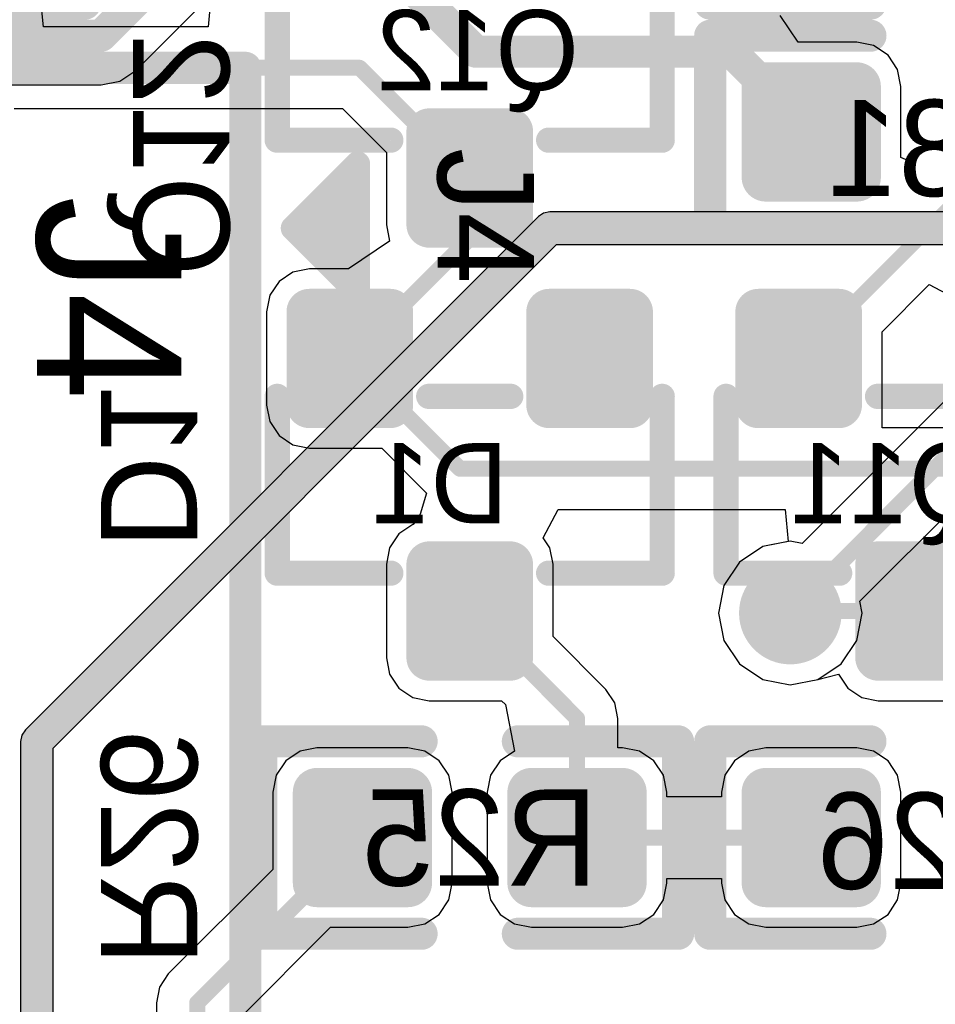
# Model space of a CAD drawing. Header units: millimetres. Extents: x 1.4 to 10.4, y 0 to 10.9.
# Tile 21 of 177: x 3.845 to 4.13, y 2.433 to 2.74. Entities that reach past the tile are written whole.
import ezdxf

# ---------------------------------------------------------------- set-up
doc = ezdxf.new("R2010")
doc.units = ezdxf.units.MM
doc.header["$MEASUREMENT"] = 0
for name, color, linetype in [('BottomLayer', 5, 'Continuous'), ('BottomOverlay', 54, 'Continuous'), ('BottomPaste', 16, 'Continuous'), ('BottomSolder', 6, 'Continuous'), ('DrillDrawing', 1, 'Continuous'), ('DrillGuide', 244, 'Continuous'), ('InternalPlane1', 76, 'Continuous'), ('InternalPlane2', 16, 'Continuous'), ('Mechanical31', 56, 'Continuous'), ('Mechanical32', 56, 'Continuous'), ('MultiLayer', 9, 'Continuous'), ('TopLayer', 1, 'Continuous'), ('TopOverlay', 2, 'Continuous')]:
    doc.layers.add(name, color=color, linetype=linetype)

msp = doc.modelspace()

# ---------------------------------------------------------------- linework, layer by layer
at = {"layer": 'BottomLayer'}
for p, q in [((3.85203, 2.73774), (3.85105, 2.7477)), ((3.90436, 2.7477), (3.90338, 2.73774)), ((4.0874, 2.73298), (4.08184, 2.7413)), ((3.90338, 2.73774), (3.85203, 2.73774)), ((4.10571, 2.73298), (4.0874, 2.73298)), ((4.11099, 2.73193), (4.10571, 2.73298)), ((4.11547, 2.72894), (4.11099, 2.73193)), ((4.11847, 2.72446), (4.11547, 2.72894)), ((4.11952, 2.71917), (4.11847, 2.72446)), ((4.11952, 2.69702), (4.11952, 2.71917)), ((3.84295, 2.71226), (3.94535, 2.71226)), ((3.94535, 2.71226), (3.95899, 2.69861)), ((3.95899, 2.69861), (3.95899, 2.67606)), ((4.13048, 2.70148), (4.12217, 2.69592)), ((4.12217, 2.69592), (4.11952, 2.69702)), ((3.95899, 2.67606), (3.96001, 2.67093)), ((3.96001, 2.67093), (3.94716, 2.66234)), ((3.935, 2.66234), (3.92987, 2.66132)), ((3.94716, 2.66234), (3.935, 2.66234)), ((3.92987, 2.66132), (3.92552, 2.65842)), ((3.92552, 2.65842), (3.92261, 2.65407)), ((4.1136, 2.64271), (4.12833, 2.65744)), ((4.12833, 2.65744), (4.13715, 2.65272)), ((3.92261, 2.65407), (3.92159, 2.64894)), ((3.92159, 2.64894), (3.92159, 2.6198)), ((4.1136, 2.6198), (4.1136, 2.64271)), ((3.92159, 2.6198), (3.92261, 2.61467)), ((4.11361, 2.61274), (4.1136, 2.6198)), ((4.1136, 2.6198), (4.1136, 2.6198)), ((4.1136, 2.6198), (4.1136, 2.6198)), ((4.1136, 2.6198), (4.1136, 2.6198)), ((4.1136, 2.6198), (4.1136, 2.6198)), ((4.1136, 2.6198), (4.1136, 2.6198)), ((3.92261, 2.61467), (3.92552, 2.61032)), ((4.13639, 2.61274), (4.11361, 2.61274)), ((3.92552, 2.61032), (3.92987, 2.60742)), ((3.92987, 2.60742), (3.935, 2.6064)), ((3.935, 2.6064), (3.95755, 2.6064)), ((3.95755, 2.6064), (3.97152, 2.59242)), ((3.97152, 2.59242), (3.96954, 2.58587)), ((3.96954, 2.58587), (3.96735, 2.5826)), ((4.00791, 2.57844), (4.01262, 2.58726)), ((4.01262, 2.58726), (4.08338, 2.58726)), ((4.08338, 2.58726), (4.08436, 2.5773)), ((3.96727, 2.58258), (3.96292, 2.57968)), ((3.96735, 2.5826), (3.96727, 2.58258)), ((3.96292, 2.57968), (3.96001, 2.57533)), ((4.00999, 2.57533), (4.00791, 2.57844)), ((4.07642, 2.57572), (4.06914, 2.57086)), ((4.08436, 2.5773), (4.07642, 2.57572)), ((3.96001, 2.57533), (3.95899, 2.5702)), ((4.01101, 2.5702), (4.00999, 2.57533)), ((3.95899, 2.5702), (3.95899, 2.54106)), ((4.01101, 2.54765), (4.01101, 2.5702)), ((4.06914, 2.57086), (4.06428, 2.56358)), ((4.06428, 2.56358), (4.06257, 2.555)), ((4.06257, 2.555), (4.06428, 2.54642)), ((4.02748, 2.53118), (4.01101, 2.54765)), ((4.06428, 2.54642), (4.06914, 2.53914)), ((3.95899, 2.54106), (3.96001, 2.53593)), ((4.06914, 2.53914), (4.07642, 2.53428)), ((3.96001, 2.53593), (3.96292, 2.53158)), ((4.09358, 2.53428), (4.10001, 2.53593)), ((4.10001, 2.53593), (4.10001, 2.53593)), ((4.10001, 2.53593), (4.10001, 2.53593)), ((4.10001, 2.53593), (4.10292, 2.53158)), ((4.07642, 2.53428), (4.085, 2.53257)), ((4.085, 2.53257), (4.09358, 2.53428)), ((4.09358, 2.53428), (4.09358, 2.53428)), ((4.09358, 2.53428), (4.09358, 2.53428)), ((3.96292, 2.53158), (3.96727, 2.52868)), ((4.03024, 2.52704), (4.02748, 2.53118)), ((4.10292, 2.53158), (4.10727, 2.52868)), ((3.96727, 2.52868), (3.9724, 2.52766)), ((3.9724, 2.52766), (3.99495, 2.52766)), ((3.99495, 2.52766), (3.99611, 2.5265)), ((4.03121, 2.52217), (4.03024, 2.52704)), ((4.10727, 2.52868), (4.1124, 2.52766)), ((4.1124, 2.52766), (4.13495, 2.52766)), ((3.99611, 2.5265), (3.99901, 2.51193)), ((4.03121, 2.51298), (4.03121, 2.52217)), ((3.93208, 2.51193), (3.9276, 2.50894)), ((3.93736, 2.51298), (3.93208, 2.51193)), ((3.96571, 2.51298), (3.93736, 2.51298)), ((3.97099, 2.51193), (3.96571, 2.51298)), ((3.97547, 2.50894), (3.97099, 2.51193)), ((3.99901, 2.51193), (3.99453, 2.50894)), ((4.03264, 2.51298), (4.03121, 2.51298)), ((4.03792, 2.51193), (4.03264, 2.51298)), ((4.0424, 2.50894), (4.03792, 2.51193)), ((4.07208, 2.51193), (4.0676, 2.50894)), ((4.07736, 2.51298), (4.07208, 2.51193)), ((4.10571, 2.51298), (4.07736, 2.51298)), ((4.11099, 2.51193), (4.10571, 2.51298)), ((4.11547, 2.50894), (4.11099, 2.51193)), ((3.9276, 2.50894), (3.9246, 2.50446)), ((3.97847, 2.50446), (3.97547, 2.50894)), ((3.99453, 2.50894), (3.99153, 2.50446)), ((4.0454, 2.50446), (4.0424, 2.50894)), ((4.0676, 2.50894), (4.0646, 2.50446)), ((4.11847, 2.50446), (4.11547, 2.50894)), ((3.9246, 2.50446), (3.92355, 2.49917)), ((3.97952, 2.49917), (3.97847, 2.50446)), ((3.99153, 2.50446), (3.99048, 2.49917)), ((4.04645, 2.49917), (4.0454, 2.50446)), ((4.0646, 2.50446), (4.06355, 2.49917)), ((4.11952, 2.49917), (4.11847, 2.50446)), ((3.92355, 2.49917), (3.92355, 2.47504)), ((3.97952, 2.47083), (3.97952, 2.49917)), ((3.99048, 2.49917), (3.99048, 2.47083)), ((4.04645, 2.49774), (4.04645, 2.49917)), ((4.06355, 2.49917), (4.06355, 2.49774)), ((4.11952, 2.47083), (4.11952, 2.49917)), ((4.06355, 2.49774), (4.04645, 2.49774)), ((3.92355, 2.47504), (3.89099, 2.44248)), ((4.04645, 2.47083), (4.04645, 2.47226)), ((4.04645, 2.47226), (4.06355, 2.47226)), ((4.06355, 2.47226), (4.06355, 2.47083)), ((3.97847, 2.46554), (3.97952, 2.47083)), ((3.99048, 2.47083), (3.99153, 2.46554)), ((4.0454, 2.46554), (4.04645, 2.47083)), ((4.06355, 2.47083), (4.0646, 2.46554)), ((4.11847, 2.46554), (4.11952, 2.47083)), ((3.97547, 2.46106), (3.97847, 2.46554)), ((3.99153, 2.46554), (3.99453, 2.46106)), ((4.0424, 2.46106), (4.0454, 2.46554)), ((4.0646, 2.46554), (4.0676, 2.46106)), ((4.11547, 2.46106), (4.11847, 2.46554)), ((3.97099, 2.45807), (3.97547, 2.46106)), ((3.99453, 2.46106), (3.99901, 2.45807)), ((4.03792, 2.45807), (4.0424, 2.46106)), ((4.0676, 2.46106), (4.07208, 2.45807)), ((4.11099, 2.45807), (4.11547, 2.46106)), ((3.91274, 2.42819), (3.94158, 2.45702)), ((3.94158, 2.45702), (3.96571, 2.45702)), ((3.96571, 2.45702), (3.97099, 2.45807)), ((3.99901, 2.45807), (4.00429, 2.45702)), ((4.00429, 2.45702), (4.03264, 2.45702)), ((4.03264, 2.45702), (4.03792, 2.45807)), ((4.07208, 2.45807), (4.07736, 2.45702)), ((4.07736, 2.45702), (4.10571, 2.45702)), ((4.10571, 2.45702), (4.11099, 2.45807)), ((3.89099, 2.44248), (3.88823, 2.43834)), ((3.88823, 2.43834), (3.88726, 2.43346)), ((3.88726, 2.43346), (3.88726, 2.01528))]:
    msp.add_line(p, q, dxfattribs=at)
for points, const_width in [([(3.9476, 2.76937), (3.98697, 2.73)], 0.01), ([(3.98697, 2.73), (4.06654, 2.73)], 0.01), ([(4.06654, 2.73), (4.09154, 2.705)], 0.01), ([(3.725, 2.725), (3.95063, 2.725)], 0.005), ([(3.95063, 2.725), (3.985, 2.69063)], 0.005), ([(4.0876, 2.63437), (4.15823, 2.705)], 0.0045), ([(3.985, 2.67177), (3.985, 2.69063)], 0.005), ([(3.9476, 2.63437), (3.985, 2.67177)], 0.005), ([(3.9476, 2.63437), (3.98197, 2.6)], 0.005), ([(3.98197, 2.6), (4.395, 2.6)], 0.005), ([(3.985, 2.55563), (4.01846, 2.52217)], 0.005), ([(4.085, 2.555), (4.08563, 2.55563)], 0.005), ([(4.08563, 2.55563), (4.125, 2.55563)], 0.005), ([(4.125, 2.55563), (4.15846, 2.52217)], 0.005), ([(4.01846, 2.485), (4.01846, 2.52217)], 0.005), ([(3.9, 2.43346), (3.95154, 2.485)], 0.005), ([(4.01846, 2.485), (4.09154, 2.485)], 0.005), ([(3.9, 2.01), (3.9, 2.43346)], 0.005)]:
    msp.add_lwpolyline(points, dxfattribs=dict(at, const_width=const_width))
for points, const_width in [([(3.98447, 2.73, 1), (3.98947, 2.73, 1)], 0.005), ([(3.98447, 2.73, 1), (3.98947, 2.73, 1)], 0.005), ([(4.06404, 2.73, 1), (4.06904, 2.73, 1)], 0.005), ([(4.06404, 2.73, 1), (4.06904, 2.73, 1)], 0.005), ([(3.94938, 2.725, 1), (3.95188, 2.725, 1)], 0.0025), ([(3.94938, 2.725, 1), (3.95188, 2.725, 1)], 0.0025), ([(4.07559, 2.71917, 1), (4.07913, 2.71917, 1)], 0.00354), ([(4.10394, 2.71917, 1), (4.10748, 2.71917, 1)], 0.00354), ([(3.97083, 2.7052, 1), (3.97398, 2.7052, 1)], 0.00315), ([(3.99602, 2.7052, 1), (3.99917, 2.7052, 1)], 0.00315), ([(4.08904, 2.705, 1), (4.09404, 2.705, 1)], 0.005), ([(3.98375, 2.69063, 1), (3.98625, 2.69063, 1)], 0.0025), ([(3.98375, 2.69063, 1), (3.98625, 2.69063, 1)], 0.0025), ([(4.07559, 2.69083, 1), (4.07913, 2.69083, 1)], 0.00354), ([(4.10394, 2.69083, 1), (4.10748, 2.69083, 1)], 0.00354), ([(3.97083, 2.67606, 1), (3.97398, 2.67606, 1)], 0.00315), ([(3.99602, 2.67606, 1), (3.99917, 2.67606, 1)], 0.00315), ([(3.98375, 2.67177, 1), (3.98625, 2.67177, 1)], 0.0025), ([(3.98375, 2.67177, 1), (3.98625, 2.67177, 1)], 0.0025), ([(3.93343, 2.64894, 1), (3.93657, 2.64894, 1)], 0.00315), ([(3.95862, 2.64894, 1), (3.96177, 2.64894, 1)], 0.00315), ([(4.00823, 2.64894, 1), (4.01138, 2.64894, 1)], 0.00315), ([(4.03343, 2.64894, 1), (4.03657, 2.64894, 1)], 0.00315), ([(4.07343, 2.64894, 1), (4.07657, 2.64894, 1)], 0.00315), ([(4.09862, 2.64894, 1), (4.10177, 2.64894, 1)], 0.00315), ([(3.94635, 2.63437, 1), (3.94885, 2.63437, 1)], 0.0025), ([(3.94635, 2.63437, 1), (3.94885, 2.63437, 1)], 0.0025), ([(4.08647, 2.63437, 1), (4.08872, 2.63437, 1)], 0.00225), ([(3.93343, 2.6198, 1), (3.93657, 2.6198, 1)], 0.00315), ([(3.95862, 2.6198, 1), (3.96177, 2.6198, 1)], 0.00315), ([(4.00823, 2.6198, 1), (4.01138, 2.6198, 1)], 0.00315), ([(4.03343, 2.6198, 1), (4.03657, 2.6198, 1)], 0.00315), ([(4.07343, 2.6198, 1), (4.07657, 2.6198, 1)], 0.00315), ([(4.09862, 2.6198, 1), (4.10177, 2.6198, 1)], 0.00315), ([(3.98072, 2.6, 1), (3.98322, 2.6, 1)], 0.0025), ([(3.98072, 2.6, 1), (3.98322, 2.6, 1)], 0.0025), ([(3.97083, 2.5702, 1), (3.97398, 2.5702, 1)], 0.00315), ([(3.99602, 2.5702, 1), (3.99917, 2.5702, 1)], 0.00315), ([(4.11083, 2.5702, 1), (4.11398, 2.5702, 1)], 0.00315), ([(4.079, 2.555, 1), (4.091, 2.555, 1)], 0.012), ([(3.98375, 2.55563, 1), (3.98625, 2.55563, 1)], 0.0025), ([(4.08375, 2.555, 1), (4.08625, 2.555, 1)], 0.0025), ([(4.08438, 2.55563, 1), (4.08688, 2.55563, 1)], 0.0025), ([(4.08438, 2.55563, 1), (4.08688, 2.55563, 1)], 0.0025), ([(4.12375, 2.55563, 1), (4.12625, 2.55563, 1)], 0.0025), ([(4.12375, 2.55563, 1), (4.12625, 2.55563, 1)], 0.0025), ([(3.97083, 2.54106, 1), (3.97398, 2.54106, 1)], 0.00315), ([(3.99602, 2.54106, 1), (3.99917, 2.54106, 1)], 0.00315), ([(4.11083, 2.54106, 1), (4.11398, 2.54106, 1)], 0.00315), ([(4.01721, 2.52217, 1), (4.01971, 2.52217, 1)], 0.0025), ([(4.01721, 2.52217, 1), (4.01971, 2.52217, 1)], 0.0025), ([(3.93559, 2.49917, 1), (3.93913, 2.49917, 1)], 0.00354), ([(3.96394, 2.49917, 1), (3.96748, 2.49917, 1)], 0.00354), ([(4.00252, 2.49917, 1), (4.00606, 2.49917, 1)], 0.00354), ([(4.03087, 2.49917, 1), (4.03441, 2.49917, 1)], 0.00354), ([(4.07559, 2.49917, 1), (4.07913, 2.49917, 1)], 0.00354), ([(4.10394, 2.49917, 1), (4.10748, 2.49917, 1)], 0.00354), ([(3.95029, 2.485, 1), (3.95279, 2.485, 1)], 0.0025), ([(4.01721, 2.485, 1), (4.01971, 2.485, 1)], 0.0025), ([(4.01721, 2.485, 1), (4.01971, 2.485, 1)], 0.0025), ([(4.09029, 2.485, 1), (4.09279, 2.485, 1)], 0.0025), ([(3.93559, 2.47083, 1), (3.93913, 2.47083, 1)], 0.00354), ([(3.96394, 2.47083, 1), (3.96748, 2.47083, 1)], 0.00354), ([(4.00252, 2.47083, 1), (4.00606, 2.47083, 1)], 0.00354), ([(4.03087, 2.47083, 1), (4.03441, 2.47083, 1)], 0.00354), ([(4.07559, 2.47083, 1), (4.07913, 2.47083, 1)], 0.00354), ([(4.10394, 2.47083, 1), (4.10748, 2.47083, 1)], 0.00354), ([(3.89875, 2.43346, 1), (3.90125, 2.43346, 1)], 0.0025), ([(3.89875, 2.43346, 1), (3.90125, 2.43346, 1)], 0.0025)]:
    msp.add_lwpolyline(points, format="xyb", close=True, dxfattribs=dict(at, const_width=const_width))
for points in [[(4.07736, 2.68728), (4.10571, 2.68728), (4.07736, 2.72272), (4.10571, 2.72272)], [(4.07382, 2.69083), (4.10925, 2.69083), (4.07382, 2.71917), (4.10925, 2.71917)], [(3.9976, 2.70835), (3.9724, 2.70835), (3.9976, 2.67291), (3.9724, 2.67291)], [(4.00075, 2.7052), (3.96925, 2.7052), (4.00075, 2.67606), (3.96925, 2.67606)], [(3.9602, 2.65209), (3.935, 2.65209), (3.9602, 2.61665), (3.935, 2.61665)], [(4.035, 2.65209), (4.0098, 2.65209), (4.035, 2.61665), (4.0098, 2.61665)], [(4.1002, 2.65209), (4.075, 2.65209), (4.1002, 2.61665), (4.075, 2.61665)], [(3.96335, 2.64894), (3.93185, 2.64894), (3.96335, 2.6198), (3.93185, 2.6198)], [(4.03815, 2.64894), (4.00665, 2.64894), (4.03815, 2.6198), (4.00665, 2.6198)], [(4.10335, 2.64894), (4.07185, 2.64894), (4.10335, 2.6198), (4.07185, 2.6198)], [(3.9976, 2.57335), (3.9724, 2.57335), (3.9976, 2.53791), (3.9724, 2.53791)], [(4.1376, 2.57335), (4.1124, 2.57335), (4.1376, 2.53791), (4.1124, 2.53791)], [(4.00075, 2.5702), (3.96925, 2.5702), (4.00075, 2.54106), (3.96925, 2.54106)], [(4.14075, 2.5702), (4.10925, 2.5702), (4.14075, 2.54106), (4.10925, 2.54106)], [(3.96571, 2.50272), (3.93736, 2.50272), (3.96571, 2.46728), (3.93736, 2.46728)], [(4.03264, 2.50272), (4.00429, 2.50272), (4.03264, 2.46728), (4.00429, 2.46728)], [(4.07736, 2.46728), (4.10571, 2.46728), (4.07736, 2.50272), (4.10571, 2.50272)], [(3.96925, 2.49917), (3.93382, 2.49917), (3.96925, 2.47083), (3.93382, 2.47083)], [(4.03618, 2.49917), (4.00075, 2.49917), (4.03618, 2.47083), (4.00075, 2.47083)], [(4.07382, 2.47083), (4.10925, 2.47083), (4.07382, 2.49917), (4.10925, 2.49917)]]:
    msp.add_solid(points, dxfattribs=at)
at = {"layer": 'BottomOverlay'}
for points, const_width in [([(3.865, 2.745), (3.865, 2.805)], 0.01), ([(4.06, 2.745), (4.06, 2.805)], 0.01), ([(3.92496, 2.70244), (3.92496, 2.75756)], 0.00787), ([(4.04504, 2.70244), (4.04504, 2.75756)], 0.00787), ([(3.815, 2.745), (3.865, 2.745)], 0.01), ([(4.06, 2.745), (4.11, 2.745)], 0.01), ([(4.06, 2.675), (4.06, 2.735)], 0.01), ([(4.06, 2.735), (4.11, 2.735)], 0.01), ([(3.92496, 2.70244), (3.96039, 2.70244)], 0.00787), ([(4.00961, 2.70244), (4.04504, 2.70244)], 0.00787), ([(4.06, 2.675), (4.11, 2.675)], 0.01), ([(3.92496, 2.56744), (3.92496, 2.62256)], 0.00787), ([(3.9722, 2.62256), (3.9978, 2.62256)], 0.00787), ([(4.04504, 2.56744), (4.04504, 2.62256)], 0.00787), ([(4.06496, 2.56744), (4.06496, 2.62256)], 0.00787), ([(4.1122, 2.62256), (4.1378, 2.62256)], 0.00787), ([(3.92496, 2.56744), (3.96039, 2.56744)], 0.00787), ([(4.00961, 2.56744), (4.04504, 2.56744)], 0.00787), ([(4.06496, 2.56744), (4.10039, 2.56744)], 0.00787), ([(3.92, 2.455), (3.92, 2.515)], 0.01), ([(3.92, 2.515), (3.97, 2.515)], 0.01), ([(4, 2.515), (4.05, 2.515)], 0.01), ([(4.05, 2.455), (4.05, 2.515)], 0.01), ([(4.06, 2.455), (4.06, 2.515)], 0.01), ([(4.06, 2.515), (4.11, 2.515)], 0.01), ([(3.92, 2.455), (3.97, 2.455)], 0.01), ([(4, 2.455), (4.05, 2.455)], 0.01), ([(4.06, 2.455), (4.11, 2.455)], 0.01)]:
    msp.add_lwpolyline(points, dxfattribs=dict(at, const_width=const_width))
for points, const_width in [([(3.8625, 2.745, 1), (3.8675, 2.745, 1)], 0.005), ([(3.8625, 2.745, 1), (3.8675, 2.745, 1)], 0.005), ([(4.0575, 2.745, 1), (4.0625, 2.745, 1)], 0.005), ([(4.0575, 2.745, 1), (4.0625, 2.745, 1)], 0.005), ([(4.1075, 2.745, 1), (4.1125, 2.745, 1)], 0.005), ([(4.0575, 2.735, 1), (4.0625, 2.735, 1)], 0.005), ([(4.0575, 2.735, 1), (4.0625, 2.735, 1)], 0.005), ([(4.1075, 2.735, 1), (4.1125, 2.735, 1)], 0.005), ([(3.92299, 2.70244, 1), (3.92693, 2.70244, 1)], 0.00394), ([(3.92299, 2.70244, 1), (3.92693, 2.70244, 1)], 0.00394), ([(3.95843, 2.70244, 1), (3.96236, 2.70244, 1)], 0.00394), ([(4.00764, 2.70244, 1), (4.01157, 2.70244, 1)], 0.00394), ([(4.04307, 2.70244, 1), (4.04701, 2.70244, 1)], 0.00394), ([(4.04307, 2.70244, 1), (4.04701, 2.70244, 1)], 0.00394), ([(4.0575, 2.675, 1), (4.0625, 2.675, 1)], 0.005), ([(4.0575, 2.675, 1), (4.0625, 2.675, 1)], 0.005), ([(4.1075, 2.675, 1), (4.1125, 2.675, 1)], 0.005), ([(3.92299, 2.62256, 1), (3.92693, 2.62256, 1)], 0.00394), ([(3.97024, 2.62256, 1), (3.97417, 2.62256, 1)], 0.00394), ([(3.99583, 2.62256, 1), (3.99976, 2.62256, 1)], 0.00394), ([(4.04307, 2.62256, 1), (4.04701, 2.62256, 1)], 0.00394), ([(4.06299, 2.62256, 1), (4.06693, 2.62256, 1)], 0.00394), ([(4.11024, 2.62256, 1), (4.11417, 2.62256, 1)], 0.00394), ([(3.92299, 2.56744, 1), (3.92693, 2.56744, 1)], 0.00394), ([(3.92299, 2.56744, 1), (3.92693, 2.56744, 1)], 0.00394), ([(3.95843, 2.56744, 1), (3.96236, 2.56744, 1)], 0.00394), ([(4.00764, 2.56744, 1), (4.01157, 2.56744, 1)], 0.00394), ([(4.04307, 2.56744, 1), (4.04701, 2.56744, 1)], 0.00394), ([(4.04307, 2.56744, 1), (4.04701, 2.56744, 1)], 0.00394), ([(4.06299, 2.56744, 1), (4.06693, 2.56744, 1)], 0.00394), ([(4.06299, 2.56744, 1), (4.06693, 2.56744, 1)], 0.00394), ([(4.09843, 2.56744, 1), (4.10236, 2.56744, 1)], 0.00394), ([(3.9175, 2.515, 1), (3.9225, 2.515, 1)], 0.005), ([(3.9175, 2.515, 1), (3.9225, 2.515, 1)], 0.005), ([(3.9675, 2.515, 1), (3.9725, 2.515, 1)], 0.005), ([(3.9975, 2.515, 1), (4.0025, 2.515, 1)], 0.005), ([(4.0475, 2.515, 1), (4.0525, 2.515, 1)], 0.005), ([(4.0475, 2.515, 1), (4.0525, 2.515, 1)], 0.005), ([(4.0575, 2.515, 1), (4.0625, 2.515, 1)], 0.005), ([(4.0575, 2.515, 1), (4.0625, 2.515, 1)], 0.005), ([(4.1075, 2.515, 1), (4.1125, 2.515, 1)], 0.005), ([(3.9175, 2.455, 1), (3.9225, 2.455, 1)], 0.005), ([(3.9175, 2.455, 1), (3.9225, 2.455, 1)], 0.005), ([(3.9675, 2.455, 1), (3.9725, 2.455, 1)], 0.005), ([(3.9975, 2.455, 1), (4.0025, 2.455, 1)], 0.005), ([(4.0475, 2.455, 1), (4.0525, 2.455, 1)], 0.005), ([(4.0475, 2.455, 1), (4.0525, 2.455, 1)], 0.005), ([(4.0575, 2.455, 1), (4.0625, 2.455, 1)], 0.005), ([(4.0575, 2.455, 1), (4.0625, 2.455, 1)], 0.005), ([(4.1075, 2.455, 1), (4.1125, 2.455, 1)], 0.005)]:
    msp.add_lwpolyline(points, format="xyb", close=True, dxfattribs=dict(at, const_width=const_width))
at = {"layer": 'BottomPaste'}
for points, const_width in [([(4.07559, 2.71917, 1), (4.07913, 2.71917, 1)], 0.00354), ([(4.10394, 2.71917, 1), (4.10748, 2.71917, 1)], 0.00354), ([(3.97083, 2.7052, 1), (3.97398, 2.7052, 1)], 0.00315), ([(3.99602, 2.7052, 1), (3.99917, 2.7052, 1)], 0.00315), ([(4.07559, 2.69083, 1), (4.07913, 2.69083, 1)], 0.00354), ([(4.10394, 2.69083, 1), (4.10748, 2.69083, 1)], 0.00354), ([(3.97083, 2.67606, 1), (3.97398, 2.67606, 1)], 0.00315), ([(3.99602, 2.67606, 1), (3.99917, 2.67606, 1)], 0.00315), ([(3.93343, 2.64894, 1), (3.93657, 2.64894, 1)], 0.00315), ([(3.95862, 2.64894, 1), (3.96177, 2.64894, 1)], 0.00315), ([(4.00823, 2.64894, 1), (4.01138, 2.64894, 1)], 0.00315), ([(4.03343, 2.64894, 1), (4.03657, 2.64894, 1)], 0.00315), ([(4.07343, 2.64894, 1), (4.07657, 2.64894, 1)], 0.00315), ([(4.09862, 2.64894, 1), (4.10177, 2.64894, 1)], 0.00315), ([(3.93343, 2.6198, 1), (3.93657, 2.6198, 1)], 0.00315), ([(3.95862, 2.6198, 1), (3.96177, 2.6198, 1)], 0.00315), ([(4.00823, 2.6198, 1), (4.01138, 2.6198, 1)], 0.00315), ([(4.03343, 2.6198, 1), (4.03657, 2.6198, 1)], 0.00315), ([(4.07343, 2.6198, 1), (4.07657, 2.6198, 1)], 0.00315), ([(4.09862, 2.6198, 1), (4.10177, 2.6198, 1)], 0.00315), ([(3.97083, 2.5702, 1), (3.97398, 2.5702, 1)], 0.00315), ([(3.99602, 2.5702, 1), (3.99917, 2.5702, 1)], 0.00315), ([(4.11083, 2.5702, 1), (4.11398, 2.5702, 1)], 0.00315), ([(3.97083, 2.54106, 1), (3.97398, 2.54106, 1)], 0.00315), ([(3.99602, 2.54106, 1), (3.99917, 2.54106, 1)], 0.00315), ([(4.11083, 2.54106, 1), (4.11398, 2.54106, 1)], 0.00315), ([(3.93559, 2.49917, 1), (3.93913, 2.49917, 1)], 0.00354), ([(3.96394, 2.49917, 1), (3.96748, 2.49917, 1)], 0.00354), ([(4.00252, 2.49917, 1), (4.00606, 2.49917, 1)], 0.00354), ([(4.03087, 2.49917, 1), (4.03441, 2.49917, 1)], 0.00354), ([(4.07559, 2.49917, 1), (4.07913, 2.49917, 1)], 0.00354), ([(4.10394, 2.49917, 1), (4.10748, 2.49917, 1)], 0.00354), ([(3.93559, 2.47083, 1), (3.93913, 2.47083, 1)], 0.00354), ([(3.96394, 2.47083, 1), (3.96748, 2.47083, 1)], 0.00354), ([(4.00252, 2.47083, 1), (4.00606, 2.47083, 1)], 0.00354), ([(4.03087, 2.47083, 1), (4.03441, 2.47083, 1)], 0.00354), ([(4.07559, 2.47083, 1), (4.07913, 2.47083, 1)], 0.00354), ([(4.10394, 2.47083, 1), (4.10748, 2.47083, 1)], 0.00354)]:
    msp.add_lwpolyline(points, format="xyb", close=True, dxfattribs=dict(at, const_width=const_width))
for points in [[(4.07736, 2.68728), (4.10571, 2.68728), (4.07736, 2.72272), (4.10571, 2.72272)], [(4.07382, 2.69083), (4.10925, 2.69083), (4.07382, 2.71917), (4.10925, 2.71917)], [(3.9976, 2.70835), (3.9724, 2.70835), (3.9976, 2.67291), (3.9724, 2.67291)], [(4.00075, 2.7052), (3.96925, 2.7052), (4.00075, 2.67606), (3.96925, 2.67606)], [(3.9602, 2.65209), (3.935, 2.65209), (3.9602, 2.61665), (3.935, 2.61665)], [(4.035, 2.65209), (4.0098, 2.65209), (4.035, 2.61665), (4.0098, 2.61665)], [(4.1002, 2.65209), (4.075, 2.65209), (4.1002, 2.61665), (4.075, 2.61665)], [(3.96335, 2.64894), (3.93185, 2.64894), (3.96335, 2.6198), (3.93185, 2.6198)], [(4.03815, 2.64894), (4.00665, 2.64894), (4.03815, 2.6198), (4.00665, 2.6198)], [(4.10335, 2.64894), (4.07185, 2.64894), (4.10335, 2.6198), (4.07185, 2.6198)], [(3.9976, 2.57335), (3.9724, 2.57335), (3.9976, 2.53791), (3.9724, 2.53791)], [(4.1376, 2.57335), (4.1124, 2.57335), (4.1376, 2.53791), (4.1124, 2.53791)], [(4.00075, 2.5702), (3.96925, 2.5702), (4.00075, 2.54106), (3.96925, 2.54106)], [(4.14075, 2.5702), (4.10925, 2.5702), (4.14075, 2.54106), (4.10925, 2.54106)], [(3.96571, 2.50272), (3.93736, 2.50272), (3.96571, 2.46728), (3.93736, 2.46728)], [(4.03264, 2.50272), (4.00429, 2.50272), (4.03264, 2.46728), (4.00429, 2.46728)], [(4.07736, 2.46728), (4.10571, 2.46728), (4.07736, 2.50272), (4.10571, 2.50272)], [(3.96925, 2.49917), (3.93382, 2.49917), (3.96925, 2.47083), (3.93382, 2.47083)], [(4.03618, 2.49917), (4.00075, 2.49917), (4.03618, 2.47083), (4.00075, 2.47083)], [(4.07382, 2.47083), (4.10925, 2.47083), (4.07382, 2.49917), (4.10925, 2.49917)]]:
    msp.add_solid(points, dxfattribs=at)
at = {"layer": 'BottomSolder'}
for points, const_width in [([(4.07359, 2.71917, 1), (4.08113, 2.71917, 1)], 0.00754), ([(4.10194, 2.71917, 1), (4.10948, 2.71917, 1)], 0.00754), ([(3.96883, 2.7052, 1), (3.97598, 2.7052, 1)], 0.00715), ([(3.99402, 2.7052, 1), (4.00117, 2.7052, 1)], 0.00715), ([(4.07359, 2.69083, 1), (4.08113, 2.69083, 1)], 0.00754), ([(4.10194, 2.69083, 1), (4.10948, 2.69083, 1)], 0.00754), ([(3.96883, 2.67606, 1), (3.97598, 2.67606, 1)], 0.00715), ([(3.99402, 2.67606, 1), (4.00117, 2.67606, 1)], 0.00715), ([(3.93143, 2.64894, 1), (3.93857, 2.64894, 1)], 0.00715), ([(3.95662, 2.64894, 1), (3.96377, 2.64894, 1)], 0.00715), ([(4.00623, 2.64894, 1), (4.01338, 2.64894, 1)], 0.00715), ([(4.03143, 2.64894, 1), (4.03857, 2.64894, 1)], 0.00715), ([(4.07143, 2.64894, 1), (4.07857, 2.64894, 1)], 0.00715), ([(4.09662, 2.64894, 1), (4.10377, 2.64894, 1)], 0.00715), ([(3.93143, 2.6198, 1), (3.93857, 2.6198, 1)], 0.00715), ([(3.95662, 2.6198, 1), (3.96377, 2.6198, 1)], 0.00715), ([(4.00623, 2.6198, 1), (4.01338, 2.6198, 1)], 0.00715), ([(4.03143, 2.6198, 1), (4.03857, 2.6198, 1)], 0.00715), ([(4.07143, 2.6198, 1), (4.07857, 2.6198, 1)], 0.00715), ([(4.09662, 2.6198, 1), (4.10377, 2.6198, 1)], 0.00715), ([(3.96883, 2.5702, 1), (3.97598, 2.5702, 1)], 0.00715), ([(3.99402, 2.5702, 1), (4.00117, 2.5702, 1)], 0.00715), ([(4.10883, 2.5702, 1), (4.11598, 2.5702, 1)], 0.00715), ([(3.96883, 2.54106, 1), (3.97598, 2.54106, 1)], 0.00715), ([(3.99402, 2.54106, 1), (4.00117, 2.54106, 1)], 0.00715), ([(4.10883, 2.54106, 1), (4.11598, 2.54106, 1)], 0.00715), ([(3.93359, 2.49917, 1), (3.94113, 2.49917, 1)], 0.00754), ([(3.96194, 2.49917, 1), (3.96948, 2.49917, 1)], 0.00754), ([(4.00052, 2.49917, 1), (4.00806, 2.49917, 1)], 0.00754), ([(4.02887, 2.49917, 1), (4.03641, 2.49917, 1)], 0.00754), ([(4.07359, 2.49917, 1), (4.08113, 2.49917, 1)], 0.00754), ([(4.10194, 2.49917, 1), (4.10948, 2.49917, 1)], 0.00754), ([(3.93359, 2.47083, 1), (3.94113, 2.47083, 1)], 0.00754), ([(3.96194, 2.47083, 1), (3.96948, 2.47083, 1)], 0.00754), ([(4.00052, 2.47083, 1), (4.00806, 2.47083, 1)], 0.00754), ([(4.02887, 2.47083, 1), (4.03641, 2.47083, 1)], 0.00754), ([(4.07359, 2.47083, 1), (4.08113, 2.47083, 1)], 0.00754), ([(4.10194, 2.47083, 1), (4.10948, 2.47083, 1)], 0.00754)]:
    msp.add_lwpolyline(points, format="xyb", close=True, dxfattribs=dict(at, const_width=const_width))
for points in [[(4.07736, 2.68328), (4.10571, 2.68328), (4.07736, 2.72672), (4.10571, 2.72672)], [(4.06982, 2.69083), (4.11325, 2.69083), (4.06982, 2.71917), (4.11325, 2.71917)], [(3.9976, 2.71235), (3.9724, 2.71235), (3.9976, 2.66891), (3.9724, 2.66891)], [(4.00475, 2.7052), (3.96525, 2.7052), (4.00475, 2.67606), (3.96525, 2.67606)], [(3.9602, 2.65609), (3.935, 2.65609), (3.9602, 2.61265), (3.935, 2.61265)], [(4.035, 2.65609), (4.0098, 2.65609), (4.035, 2.61265), (4.0098, 2.61265)], [(4.1002, 2.65609), (4.075, 2.65609), (4.1002, 2.61265), (4.075, 2.61265)], [(3.96735, 2.64894), (3.92785, 2.64894), (3.96735, 2.6198), (3.92785, 2.6198)], [(4.04215, 2.64894), (4.00265, 2.64894), (4.04215, 2.6198), (4.00265, 2.6198)], [(4.10735, 2.64894), (4.06785, 2.64894), (4.10735, 2.6198), (4.06785, 2.6198)], [(3.9976, 2.57735), (3.9724, 2.57735), (3.9976, 2.53391), (3.9724, 2.53391)], [(4.1376, 2.57735), (4.1124, 2.57735), (4.1376, 2.53391), (4.1124, 2.53391)], [(4.00475, 2.5702), (3.96525, 2.5702), (4.00475, 2.54106), (3.96525, 2.54106)], [(4.14475, 2.5702), (4.10525, 2.5702), (4.14475, 2.54106), (4.10525, 2.54106)], [(3.96571, 2.50672), (3.93736, 2.50672), (3.96571, 2.46328), (3.93736, 2.46328)], [(4.03264, 2.50672), (4.00429, 2.50672), (4.03264, 2.46328), (4.00429, 2.46328)], [(4.07736, 2.46328), (4.10571, 2.46328), (4.07736, 2.50672), (4.10571, 2.50672)], [(3.97325, 2.49917), (3.92982, 2.49917), (3.97325, 2.47083), (3.92982, 2.47083)], [(4.04018, 2.49917), (3.99675, 2.49917), (4.04018, 2.47083), (3.99675, 2.47083)], [(4.06982, 2.47083), (4.11325, 2.47083), (4.06982, 2.49917), (4.11325, 2.49917)]]:
    msp.add_solid(points, dxfattribs=at)
at = {"layer": 'DrillDrawing', "const_width": 0.006}
msp.add_lwpolyline([(4.082, 2.555, 1), (4.088, 2.555, 1)], format="xyb", close=True, dxfattribs=at)
at = {"layer": 'DrillGuide', "const_width": 0.006}
msp.add_lwpolyline([(4.082, 2.555, 1), (4.088, 2.555, 1)], format="xyb", close=True, dxfattribs=at)
at = {"layer": 'InternalPlane1', "const_width": 0.016}
msp.add_lwpolyline([(4.077, 2.555, 1), (4.093, 2.555, 1)], format="xyb", close=True, dxfattribs=at)
at = {"layer": 'InternalPlane2'}
for p, q in [((4.01, 2.6801), (4.00805, 2.67971)), ((4.69789, 2.6801), (4.01, 2.6801)), ((4.0064, 2.6786), (3.8464, 2.5186)), ((4.00805, 2.67971), (4.0064, 2.6786)), ((3.8551, 2.51289), (4.01211, 2.6699)), ((4.01211, 2.6699), (4.7, 2.6699)), ((3.8464, 2.5186), (3.84529, 2.51695)), ((3.84529, 2.51695), (3.8449, 2.515)), ((3.8449, 2.515), (3.8449, 2.10711)), ((3.8551, 2.105), (3.8551, 2.51289))]:
    msp.add_line(p, q, dxfattribs=at)
at = {"layer": 'InternalPlane2', "const_width": 0.01}
for points in [[(3.85, 2.515), (4.01, 2.675)], [(4.01, 2.675), (4.7, 2.675)], [(3.85, 2.105), (3.85, 2.515)]]:
    msp.add_lwpolyline(points, dxfattribs=at)
at = {"layer": 'InternalPlane2'}
for points, const_width in [([(4.0075, 2.675, 1), (4.0125, 2.675, 1)], 0.005), ([(4.0075, 2.675, 1), (4.0125, 2.675, 1)], 0.005), ([(4.077, 2.555, 1), (4.093, 2.555, 1)], 0.016), ([(3.8475, 2.515, 1), (3.8525, 2.515, 1)], 0.005), ([(3.8475, 2.515, 1), (3.8525, 2.515, 1)], 0.005)]:
    msp.add_lwpolyline(points, format="xyb", close=True, dxfattribs=dict(at, const_width=const_width))
at = {"layer": 'MultiLayer', "const_width": 0.012}
msp.add_lwpolyline([(4.079, 2.555, 1), (4.091, 2.555, 1)], format="xyb", close=True, dxfattribs=at)
at = {"layer": 'TopLayer'}
for p, q in [((3.88081, 2.72419), (3.90433, 2.7477)), ((3.87585, 2.72087), (3.88081, 2.72419)), ((3.88081, 2.72419), (3.88081, 2.72419)), ((3.88081, 2.72419), (3.88081, 2.72419)), ((3.87, 2.71971), (3.87585, 2.72087)), ((3.83598, 2.71971), (3.87, 2.71971)), ((4.15726, 2.64528), (4.08868, 2.5767)), ((4.1067, 2.55868), (4.17901, 2.63099)), ((4.07642, 2.57572), (4.06914, 2.57086)), ((4.085, 2.57743), (4.07642, 2.57572)), ((4.08868, 2.5767), (4.085, 2.57743)), ((4.06914, 2.57086), (4.06428, 2.56358)), ((4.06428, 2.56358), (4.06257, 2.555)), ((4.10743, 2.555), (4.1067, 2.55868)), ((4.06257, 2.555), (4.06428, 2.54642)), ((4.10572, 2.54642), (4.10743, 2.555)), ((4.06428, 2.54642), (4.06914, 2.53914)), ((4.10086, 2.53914), (4.10572, 2.54642)), ((4.06914, 2.53914), (4.07642, 2.53428)), ((4.09358, 2.53428), (4.10086, 2.53914)), ((4.07642, 2.53428), (4.085, 2.53257)), ((4.085, 2.53257), (4.09358, 2.53428))]:
    msp.add_line(p, q, dxfattribs=at)
for points, const_width in [([(3.87, 2.735), (3.905, 2.77)], 0.01), ([(3.195, 2.735), (3.87, 2.735)], 0.01), ([(4.085, 2.555), (4.17, 2.64)], 0.005)]:
    msp.add_lwpolyline(points, dxfattribs=dict(at, const_width=const_width))
for points, const_width in [([(3.8675, 2.735, 1), (3.8725, 2.735, 1)], 0.005), ([(3.8675, 2.735, 1), (3.8725, 2.735, 1)], 0.005), ([(4.079, 2.555, 1), (4.091, 2.555, 1)], 0.012), ([(4.08375, 2.555, 1), (4.08625, 2.555, 1)], 0.0025)]:
    msp.add_lwpolyline(points, format="xyb", close=True, dxfattribs=dict(at, const_width=const_width))
at = {"layer": 'TopOverlay'}
for points, const_width in [([(3.685, 2.725), (3.915, 2.725)], 0.01), ([(3.915, 2.425), (3.915, 2.725)], 0.01), ([(3.93, 2.675), (3.95, 2.695)], 0.00787), ([(3.95, 2.655), (3.95, 2.695)], 0.00787), ([(3.94, 2.675), (3.95, 2.685)], 0.00787), ([(3.93, 2.675), (3.95, 2.655)], 0.00787), ([(3.93, 2.675), (3.95, 2.675)], 0.00787), ([(3.94, 2.675), (3.95, 2.665)], 0.00787)]:
    msp.add_lwpolyline(points, dxfattribs=dict(at, const_width=const_width))
for points, const_width in [([(3.9125, 2.725, 1), (3.9175, 2.725, 1)], 0.005), ([(3.9125, 2.725, 1), (3.9175, 2.725, 1)], 0.005), ([(3.94803, 2.695, 1), (3.95197, 2.695, 1)], 0.00394), ([(3.94803, 2.695, 1), (3.95197, 2.695, 1)], 0.00394), ([(3.94803, 2.685, 1), (3.95197, 2.685, 1)], 0.00394), ([(3.92803, 2.675, 1), (3.93197, 2.675, 1)], 0.00394), ([(3.92803, 2.675, 1), (3.93197, 2.675, 1)], 0.00394), ([(3.92803, 2.675, 1), (3.93197, 2.675, 1)], 0.00394), ([(3.93803, 2.675, 1), (3.94197, 2.675, 1)], 0.00394), ([(3.93803, 2.675, 1), (3.94197, 2.675, 1)], 0.00394), ([(3.94803, 2.675, 1), (3.95197, 2.675, 1)], 0.00394), ([(3.94803, 2.665, 1), (3.95197, 2.665, 1)], 0.00394), ([(3.94803, 2.655, 1), (3.95197, 2.655, 1)], 0.00394), ([(3.94803, 2.655, 1), (3.95197, 2.655, 1)], 0.00394)]:
    msp.add_lwpolyline(points, format="xyb", close=True, dxfattribs=dict(at, const_width=const_width))

# ---------------------------------------------------------------- texts
at = {"layer": 'BottomOverlay', "text_generation_flag": 2}
for s, p in [('Q12', (3.88, 2.66)), ('D1', (3.87, 2.575)), ('R26', (3.87, 2.445))]:
    msp.add_text(s, height=0.03, rotation=270, dxfattribs=at).set_placement(p)
at = {"layer": 'Mechanical31'}
msp.add_text('J4', height=0.045, rotation=270, dxfattribs=at).set_placement((3.85, 2.685))
at = {"layer": 'Mechanical32', "text_generation_flag": 2}
for s, height, p in [('Q12', 0.025, (4.019, 2.718)), ('R81', 0.03, (4.17, 2.685)), ('D1', 0.025, (3.997, 2.583)), ('Q11', 0.025, (4.148, 2.583)), ('R25', 0.03, (4.025, 2.47)), ('R26', 0.03, (4.167, 2.469))]:
    msp.add_text(s, height=height, rotation=360, dxfattribs=at).set_placement(p)
at = {"layer": 'TopOverlay'}
msp.add_text('J4', height=0.03, rotation=270, dxfattribs=at).set_placement((3.975, 2.7))

doc.saveas('drawing.dxf')
